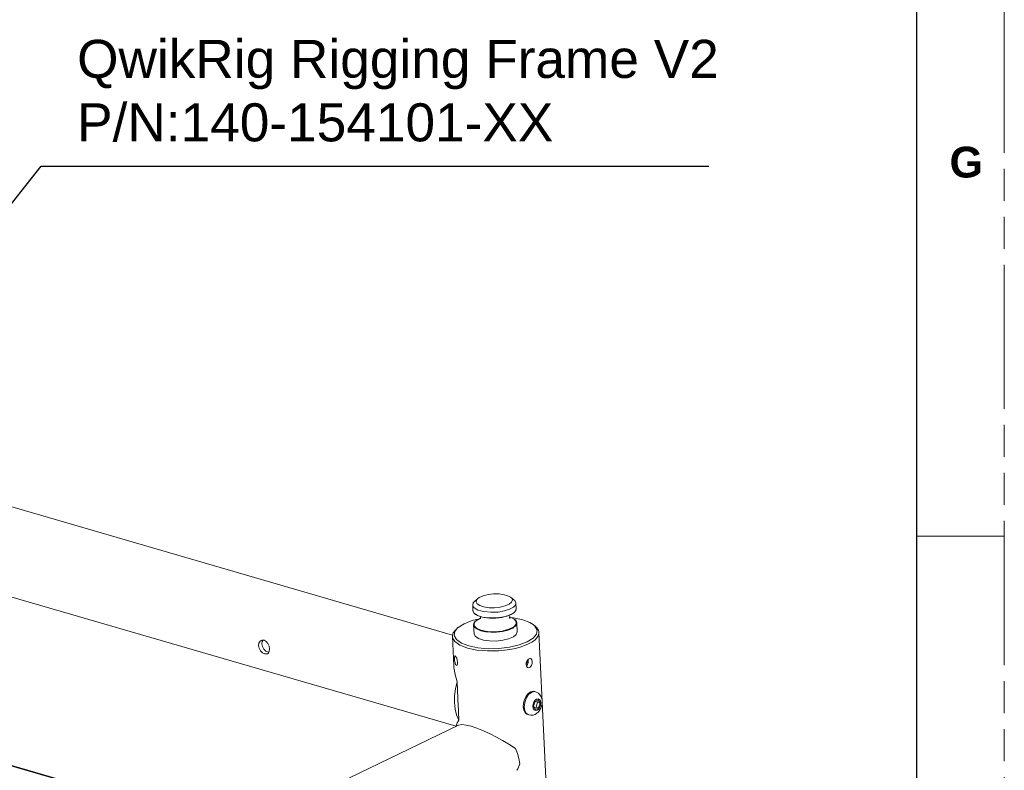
# Model space of a CAD drawing. Header units: millimetres. Extents: x 3925 to 5043, y -86 to 778.
# Tile 156 of 157: x 4900 to 5043, y 528 to 636. Entities that reach past the tile are written whole.
import ezdxf

# ---------------------------------------------------------------- set-up
doc = ezdxf.new("R2010")
doc.units = ezdxf.units.MM
doc.header["$LTSCALE"] = 46.255
doc.linetypes.add('PHANTOM', pattern=[0.8, 0.45, -0.05, 0.1, -0.05, 0.1, -0.05])
doc.layers.get('0').update_dxf_attribs({"linetype": 'CONTINUOUS'})
doc.layers.add('140-154101-0DXF_CONTINUOUS_LINE', color=7, linetype='CONTINUOUS')
doc.layers.add('H30K-TOP-COVDXF_CONTINUOUS_LINE', color=7, linetype='CONTINUOUS')
doc.styles.add('SLDTEXTSTYLE0', font='arialbd.ttf', dxfattribs={"height": 5.5})
doc.styles.add('SLDTEXTSTYLE2', font='arial.ttf')
doc.styles.get("Standard").update_dxf_attribs({"font": 'txt', "width": 0.7})
doc.dimstyles.get("Standard").update_dxf_attribs({"dimtxt": 2.5, "dimasz": 2, "dimexe": 1, "dimexo": 0.2, "dimtad": 1, "dimzin": 0, "dimdsep": 46, "dimtxsty": 'STANDARD', "dimcen": 0.09, "dimazin": 0, "dimtol": 1, "dimtp": 0.01, "dimtm": 0.01, "dimtfac": 1, "dimtofl": 0, "dimtmove": 0, "dimatfit": 3, "dimfxl": 1, "dimtolj": 1, "dimtzin": 0, "dimarcsym": 0})

msp = doc.modelspace()

# ---------------------------------------------------------------- linework, layer by layer
at = {"color": 7, "linetype": 'PHANTOM', "lineweight": 0}
msp.add_line((5042.5114, -86.0394), (5042.5114, 777.5606), dxfattribs=at)
at = {"color": 7, "linetype": 'Continuous', "lineweight": 30}
msp.add_line((5029.8114, 752.1606), (5029.8114, -60.6394), dxfattribs=at)
at = {"color": 7, "linetype": 'Continuous', "lineweight": 0}
msp.add_line((5029.8114, 561.6606), (5042.5114, 561.6606), dxfattribs=at)
at = {"layer": '140-154101-0DXF_CONTINUOUS_LINE', "color": 7, "linetype": 'Continuous', "lineweight": 0}
for p, q in [((4962.8497, 547.354), (4855.3258, 578.6285)), ((4963.3727, 534.1839), (4851.8347, 566.6259)), ((4965.7595, 551.7012), (4965.7974, 550.8767)), ((4966.4525, 552.6096), (4966.0152, 552.2056)), ((4966.3829, 551.8798), (4966.2377, 552.1856)), ((4971.2286, 552.8293), (4971.337, 552.7333)), ((4971.337, 552.7333), (4971.4821, 552.4274)), ((4971.3436, 552.7419), (4971.7019, 552.4674)), ((4971.7019, 552.4674), (4971.83, 552.3529)), ((4972.0029, 551.9885), (4972.0406, 551.168)), ((4965.7974, 550.8767), (4965.9297, 550.5494)), ((4965.9297, 550.5494), (4966.0888, 550.391)), ((4966.4955, 550.9812), (4965.9323, 551.3368)), ((4966.4458, 550.1987), (4965.9701, 550.5163)), ((4966.0888, 550.391), (4966.0153, 550.4556)), ((4966.1698, 550.3309), (4966.0888, 550.391)), ((4966.7054, 550.0718), (4966.1698, 550.3309)), ((4967.1774, 549.9653), (4966.4458, 550.1987)), ((4971.3179, 550.3548), (4970.7032, 550.1151)), ((4971.7488, 550.6313), (4971.3179, 550.3548)), ((4971.9905, 550.9311), (4971.7488, 550.6313)), ((4971.8, 550.6583), (4971.7978, 550.6561)), ((4972.0406, 551.168), (4971.9905, 550.9311)), ((4964.5302, 549.0064), (4965.6922, 549.4492)), ((4965.6922, 549.4492), (4966.7149, 549.6874)), ((4965.8917, 548.8282), (4965.9507, 547.546)), ((4966.0645, 548.4639), (4965.8918, 548.8255)), ((4965.9418, 549.0689), (4966.1326, 549.3382)), ((4965.951, 548.6768), (4965.9418, 549.0689)), ((4966.1827, 549.3673), (4965.9548, 549.0247)), ((4965.9548, 549.0247), (4965.9893, 548.6831)), ((4966.1326, 549.3382), (4966.1345, 549.3401)), ((4966.1345, 549.3401), (4966.3025, 549.4796)), ((4966.5929, 549.6486), (4966.1827, 549.3673)), ((4966.3025, 549.4796), (4966.8976, 549.7795)), ((4966.8956, 549.7702), (4966.5929, 549.6486)), ((4966.9878, 549.9859), (4966.7054, 550.0718)), ((4966.8758, 550.0199), (4966.9013, 549.7963)), ((4966.9013, 549.7963), (4966.8814, 549.705)), ((4967.4337, 549.8905), (4966.9878, 549.9859)), ((4968.1942, 549.8086), (4967.4337, 549.8905)), ((4970.9373, 550.1676), (4969.9416, 549.9104)), ((4970.7032, 550.1151), (4969.9447, 549.9374)), ((4971.0566, 549.9763), (4971.2269, 549.9244)), ((4971.0579, 549.9645), (4971.202, 549.9287)), ((4971.202, 549.9287), (4971.7318, 549.6724)), ((4971.2269, 549.9244), (4971.7625, 549.6653)), ((4971.2989, 549.8896), (4971.6463, 549.8603)), ((4971.7318, 549.6724), (4972.0388, 549.3415)), ((4971.7625, 549.6653), (4971.8435, 549.6052)), ((4971.8435, 549.6052), (4971.917, 549.5406)), ((4972.003, 549.4463), (4971.8435, 549.6052)), ((4971.917, 549.5406), (4972.0729, 549.3308)), ((4972.1349, 549.1196), (4972.003, 549.4463)), ((4972.0388, 549.3415), (4972.0479, 548.9537)), ((4972.0729, 549.3308), (4972.082, 548.9387)), ((4972.1351, 549.1156), (4972.1941, 547.8334)), ((4974.4878, 548.8849), (4974.7342, 548.6651)), ((4963.0935, 547.2891), (4963.1857, 547.891)), ((4963.3511, 548.1805), (4963.1561, 547.9772)), ((4963.1857, 547.891), (4963.5701, 548.3824)), ((4965.9507, 547.546), (4966.1235, 547.1817)), ((4974.9591, 547.4884), (4974.4668, 546.9024)), ((4974.9807, 548.4749), (4974.7244, 548.7039)), ((4974.7342, 548.6651), (4975.0513, 548.0902)), ((4975.0513, 548.0902), (4974.9591, 547.4884)), ((4974.9807, 548.4749), (4975.198, 548.1826)), ((4975.3264, 547.7462), (4980.0541, 445.0215)), ((4935.0535, 546.484), (4935.2048, 546.5879)), ((4935.3625, 546.4397), (4935.3097, 546.0798)), ((4935.4835, 546.6249), (4935.3625, 546.4397)), ((4962.8396, 547.1715), (4963.0348, 542.9308)), ((4963.4106, 546.7143), (4963.0935, 547.2891)), ((4963.5038, 546.1676), (4963.1853, 546.4428)), ((4964.1188, 546.2045), (4963.4106, 546.7143)), ((4934.906, 545.4573), (4934.8199, 545.8438)), ((4935.9058, 545.0563), (4936.2258, 544.8977)), ((4936.2258, 544.8977), (4936.3207, 544.8912)), ((4936.3905, 545.021), (4936.4266, 545.3765)), ((4963.1512, 543.6172), (4963.1229, 543.918)), ((4963.2089, 543.3276), (4963.1512, 543.6172)), ((4963.5324, 543.7382), (4963.5743, 543.4397)), ((4973.4584, 543.1062), (4973.4957, 543.4017)), ((4973.46, 543.1186), (4973.5421, 543.2234)), ((4973.4957, 543.4017), (4973.622, 543.6787)), ((4973.5045, 542.9205), (4973.6588, 543.1208)), ((4973.5421, 543.2234), (4973.6203, 543.4371)), ((4973.6203, 543.4371), (4973.6406, 543.661)), ((4973.622, 543.6787), (4973.8065, 543.8856)), ((4973.6588, 543.1208), (4973.7599, 543.4066)), ((4973.7854, 543.705), (4973.7596, 543.833)), ((4973.7599, 543.4066), (4973.7854, 543.705)), ((4973.8065, 543.8856), (4974.006, 543.9817)), ((4974.006, 543.9817), (4974.1212, 543.9764)), ((4963.035, 542.9309), (4963.0498, 542.6978)), ((4963.0498, 542.6978), (4963.2116, 541.6515)), ((4963.2116, 541.6515), (4963.4995, 540.6221)), ((4973.8634, 542.6476), (4973.7372, 542.6561)), ((4963.4995, 540.6221), (4963.6086, 538.2519)), ((4974.1273, 539.1591), (4973.7767, 538.9088)), ((4973.8255, 538.7575), (4974.2785, 539.1151)), ((4974.4852, 539.2502), (4974.1273, 539.1591)), ((4974.7442, 539.2002), (4974.2785, 539.1151)), ((4974.6903, 539.2232), (4974.4852, 539.2502)), ((4974.8417, 539.1796), (4974.6904, 539.2236)), ((4974.8417, 539.1796), (4974.7442, 539.2002)), ((4963.6454, 537.4522), (4963.7545, 535.0819)), ((4973.092, 537.5205), (4973.0588, 536.9925)), ((4973.2089, 536.9772), (4973.2608, 537.5716)), ((4974.7523, 537.7703), (4974.5432, 537.0797)), ((4974.7523, 537.7703), (4975.2236, 537.9974)), ((4975.1078, 537.6439), (4974.8987, 536.9532)), ((4974.9773, 538.1147), (4975.2, 538.1585)), ((4974.9843, 537.8621), (4975.1078, 537.6439)), ((4975.1078, 537.6439), (4975.4858, 537.5339)), ((4975.4858, 537.5339), (4975.2236, 537.9974)), ((4975.2767, 536.8432), (4975.4858, 537.5339)), ((4975.778, 537.413), (4975.5975, 536.7979)), ((4975.6137, 538.5304), (4975.773, 538.051)), ((4975.7724, 538.0543), (4975.778, 537.413)), ((4973.0588, 536.9925), (4973.1382, 536.5187)), ((4973.1382, 536.5187), (4973.3212, 536.1474)), ((4973.2895, 536.4742), (4973.2089, 536.9772)), ((4974.5432, 537.0797), (4974.8054, 536.6161)), ((4974.8987, 536.9532), (4974.6912, 536.8532)), ((4975.2767, 536.8432), (4974.8054, 536.6161)), ((4974.8987, 536.9532), (4975.2767, 536.8432)), ((4975.2697, 536.6681), (4975.0517, 536.4988)), ((4975.5975, 536.7979), (4975.2532, 536.2694)), ((4963.7545, 535.0819), (4963.4383, 535.8285)), ((4973.8642, 535.8189), (4973.7129, 535.8628)), ((4901.5406, 504.3903), (4963.6855, 534.3347)), ((4963.4306, 534.3299), (4963.436, 534.2144)), ((4963.432, 534.3836), (4963.4309, 534.3298))]:
    msp.add_line(p, q, dxfattribs=at)
for points in [[(4966.4532, 552.6095), (4966.7116, 552.7971), (4967.2718, 553.0419), (4967.9825, 553.2167), (4968.7819, 553.3055), (4969.5909, 553.298), (4970.3346, 553.1935), (4970.941, 552.9984), (4971.2286, 552.8293)], [(4965.7595, 551.7012), (4965.8454, 552.0044), (4966.0152, 552.2056)], [(4965.9323, 551.3368), (4965.7641, 551.654), (4965.7595, 551.7012)], [(4966.2377, 552.1856), (4966.352, 552.5012), (4966.4532, 552.6095)], [(4971.4821, 552.4274), (4971.3679, 552.1119), (4971.0136, 551.8191), (4970.4519, 551.5724), (4969.7314, 551.3953), (4968.9263, 551.307), (4968.1185, 551.3158), (4967.3794, 551.4209), (4966.7772, 551.6154), (4966.3829, 551.8798)], [(4972.0029, 551.9885), (4971.9169, 551.6853), (4971.623, 551.3818)], [(4971.83, 552.3529), (4971.9982, 552.0357), (4972.0029, 551.9885)], [(4965.7974, 550.8767), (4965.8026, 550.8288), (4965.9701, 550.5163)], [(4971.623, 551.3818), (4971.0715, 551.0805), (4970.3353, 550.8459), (4969.4242, 550.6909), (4968.3929, 550.6469), (4967.351, 550.7444), (4966.4955, 550.9812)], [(4971.7978, 550.6561), (4971.6298, 550.5166), (4970.9373, 550.1676)], [(4971.1455, 549.7734), (4971.1416, 549.7776), (4971.0641, 549.91), (4971.0311, 550.1999)], [(4971.7978, 550.6561), (4971.9071, 550.7799), (4972.0405, 551.1707)], [(4963.5701, 548.3824), (4963.678, 548.477), (4964.5302, 549.0064)], [(4966.1345, 549.3401), (4966.0251, 549.2162), (4965.8918, 548.8255)], [(4969.9447, 549.9374), (4969.0288, 549.8359), (4968.0715, 549.8424), (4967.1774, 549.9653)], [(4969.9416, 549.9104), (4969.0984, 549.8132), (4968.1942, 549.8086)], [(4969.9312, 549.9079), (4969.9352, 549.9056), (4969.9387, 549.9064), (4969.9416, 549.9104)], [(4969.9447, 549.9374), (4969.9447, 549.9264), (4969.9437, 549.9172), (4969.9416, 549.9104)], [(4972.0479, 548.9537), (4971.6912, 548.5474), (4970.9946, 548.198), (4970.0214, 547.9478)], [(4972.082, 548.9387), (4971.7213, 548.528), (4971.0171, 548.1747), (4970.0332, 547.9218)], [(4970.0392, 547.885), (4970.8637, 548.0833), (4971.5428, 548.3717), (4971.9872, 548.7253), (4972.1351, 549.1156)], [(4971.6463, 549.8603), (4972.9699, 549.5839), (4974.026, 549.1748), (4974.4878, 548.8849)], [(4963.1561, 547.9772), (4962.9504, 547.6672), (4962.8492, 547.3525), (4962.8396, 547.1715)], [(4970.0332, 547.9218), (4969.1899, 547.8246), (4968.2857, 547.82), (4967.5252, 547.9019), (4966.7969, 548.0831), (4966.2613, 548.3423), (4965.951, 548.6768)], [(4965.9893, 548.6831), (4966.3053, 548.3538), (4966.9285, 548.0717), (4967.845, 547.8848), (4968.9141, 547.8396), (4970.0214, 547.9478)], [(4966.0645, 548.4639), (4966.4281, 548.2012), (4966.9522, 547.9944), (4967.6132, 547.8502), (4968.3725, 547.7787), (4969.2045, 547.7882), (4970.0392, 547.885)], [(4966.1235, 547.1817), (4966.5902, 546.8682), (4967.298, 546.638), (4968.1678, 546.5119), (4969.1262, 546.4985), (4970.0865, 546.6008), (4970.9475, 546.8092), (4971.6231, 547.1017), (4972.0538, 547.4526), (4972.1941, 547.8334)], [(4970.0214, 547.9478), (4970.0256, 547.9414), (4970.0296, 547.9326), (4970.0332, 547.9218)], [(4970.0392, 547.885), (4970.0381, 547.8971), (4970.0361, 547.9096), (4970.0332, 547.9218)], [(4975.3264, 547.7462), (4975.317, 547.566), (4975.2167, 547.2525), (4975.0116, 546.9424), (4974.7055, 546.6414)], [(4975.198, 548.1826), (4975.3107, 547.8782), (4975.3264, 547.7462)], [(4934.8199, 545.8438), (4934.8719, 546.2042), (4935.0535, 546.484)], [(4935.2048, 546.5879), (4935.3238, 546.6301), (4935.6375, 546.6198)], [(4935.3097, 546.0798), (4935.3964, 545.6951), (4935.6082, 545.3369), (4935.9058, 545.0563)], [(4935.6375, 546.6198), (4935.9381, 546.4528), (4936.1891, 546.1526), (4936.3574, 545.7719), (4936.4266, 545.3765)], [(4962.8396, 547.1715), (4962.8552, 547.0407), (4962.9679, 546.7354), (4963.1853, 546.4428)], [(4974.7055, 546.6414), (4974.3029, 546.3541), (4973.8113, 546.0857), (4973.2386, 545.8406), (4972.5951, 545.6233), (4971.8917, 545.4375), (4971.1396, 545.286), (4970.353, 545.1718), (4969.5437, 545.0966), (4968.7274, 545.0618), (4967.9158, 545.0681), (4967.1241, 545.1154), (4966.3673, 545.2028), (4965.6555, 545.3289), (4965.004, 545.4912), (4964.4203, 545.6879), (4963.9183, 545.9143), (4963.5038, 546.1676)], [(4974.4668, 546.9024), (4973.6146, 546.3729), (4972.4526, 545.9302), (4971.0642, 545.6068), (4969.5427, 545.4238), (4967.9854, 545.3935), (4966.4985, 545.5191), (4965.1749, 545.7955), (4964.1188, 546.2045)], [(4935.7278, 544.6577), (4935.4092, 544.8168), (4935.1159, 545.0969), (4934.906, 545.4573)], [(4935.7278, 544.6577), (4936.0255, 544.6394), (4936.1272, 544.6738)], [(4936.1272, 544.6738), (4936.253, 544.7653), (4936.3905, 545.021)], [(4963.1229, 543.918), (4963.1258, 544.1687), (4963.1631, 544.3204), (4963.2019, 544.3512)], [(4963.2019, 544.3512), (4963.236, 544.3451), (4963.3363, 544.2388), (4963.4445, 544.0225), (4963.5324, 543.7382)], [(4963.4353, 542.9962), (4963.3932, 543.0009), (4963.2929, 543.1072), (4963.2089, 543.3276)], [(4963.5743, 543.4397), (4963.5578, 543.1866), (4963.4903, 543.0297), (4963.4353, 542.9962)], [(4973.7372, 542.6561), (4973.668, 542.6862), (4973.5212, 542.8503), (4973.4584, 543.1062)], [(4974.3564, 543.5389), (4974.33, 543.2402), (4974.2278, 542.9562), (4974.0629, 542.7438), (4973.8634, 542.6476)], [(4974.1212, 543.9764), (4974.1819, 543.9488), (4974.3046, 543.7917), (4974.3564, 543.5389)], [(4963.1261, 537.6106), (4963.1387, 538.5966), (4963.2643, 539.6098), (4963.4995, 540.6221)], [(4973.7767, 538.9088), (4973.4693, 538.526), (4973.2337, 538.0482), (4973.092, 537.5205)], [(4974.8417, 539.1796), (4975.2725, 538.9528), (4975.6137, 538.5304)], [(4963.4383, 535.8285), (4963.2269, 536.6794), (4963.1261, 537.6106)], [(4963.6086, 538.2519), (4963.6086, 538.1158), (4963.611, 537.9807), (4963.6159, 537.8467)], [(4963.6159, 537.8467), (4963.6233, 537.7139), (4963.6331, 537.5823), (4963.6454, 537.4522)], [(4973.2608, 537.5716), (4973.4796, 538.2266), (4973.8255, 538.7575)], [(4975.0517, 536.4988), (4974.829, 536.4551), (4974.6366, 536.5409), (4974.5017, 536.741), (4974.4432, 537.0283), (4974.4715, 537.3577), (4974.5818, 537.6786), (4974.7593, 537.9454), (4974.9773, 538.1147)], [(4975.2, 538.1585), (4975.3923, 538.0727), (4975.5273, 537.8726), (4975.5858, 537.5853)], [(4975.5858, 537.5853), (4975.5575, 537.2559), (4975.4472, 536.935), (4975.2697, 536.6681)], [(4973.8642, 535.8189), (4973.7471, 535.8652), (4973.4859, 536.0857), (4973.2895, 536.4742)], [(4973.3212, 536.1474), (4973.5896, 535.9125), (4973.713, 535.8632)], [(4975.2535, 536.2697), (4975.2129, 536.2265), (4974.7699, 535.903)], [(4963.7545, 535.0819), (4963.5305, 534.6974), (4963.432, 534.3836)], [(4974.7699, 535.903), (4974.4651, 535.7983), (4974.1602, 535.7714), (4973.8642, 535.8189)], [(4965.5218, 534.1808), (4964.7985, 534.356), (4964.191, 534.4214), (4963.7529, 534.3625), (4963.6855, 534.3349)], [(4971.9281, 530.9968), (4970.9857, 531.5935), (4970.0801, 532.1268), (4969.1854, 532.6171), (4968.2628, 533.0837), (4967.3104, 533.5203), (4966.3741, 533.8971), (4965.5218, 534.1808)], [(4972.5695, 528.7604), (4972.4271, 529.5112), (4972.2121, 530.2606), (4971.9281, 530.9968)]]:
    msp.add_lwpolyline(points, dxfattribs=at)
msp.add_ellipse((4967.4201, 529.1965), major_axis=(4.4518, 7.4623), ratio=0.55375433, start_param=-1.42752821, end_param=-1.30723833, dxfattribs=at)
at = {"layer": 'H30K-TOP-COVDXF_CONTINUOUS_LINE', "color": 7, "linetype": 'Continuous', "lineweight": 0}
for p, q in [((4920.067, 522.3719), (4837.842, 546.2879)), ((4920.2681, 522.395), (4838.0431, 546.3109))]:
    msp.add_line(p, q, dxfattribs=at)

# ---------------------------------------------------------------- texts
at = {"color": 2, "linetype": 'Continuous', "lineweight": 0, "insert": (4908.6397, 633.3494), "char_height": 5.5, "attachment_point": 1, "style": 'SLDTEXTSTYLE2'}
msp.add_mtext('QwikRig Rigging Frame V2\\PP/N:140-154101-XX', dxfattribs=at)
at = {"color": 7, "linetype": 'Continuous', "lineweight": 0, "insert": (5034.6057, 617.9083), "char_height": 4.445, "attachment_point": 1, "style": 'SLDTEXTSTYLE0'}
msp.add_mtext('G', dxfattribs=at)

# ---------------------------------------------------------------- leaders
at = {"color": 2, "linetype": 'Continuous', "lineweight": 0, "annotation_type": 0, "has_hookline": 1, "hookline_direction": 1}
msp.add_leader([(4870.9778, 574.0759), (4903.4474, 615.104), (4999.8498, 615.104)], dimstyle='STANDARD', override={"dimasz": 4, "dimtad": 0}, dxfattribs=at)

doc.saveas('drawing.dxf')
